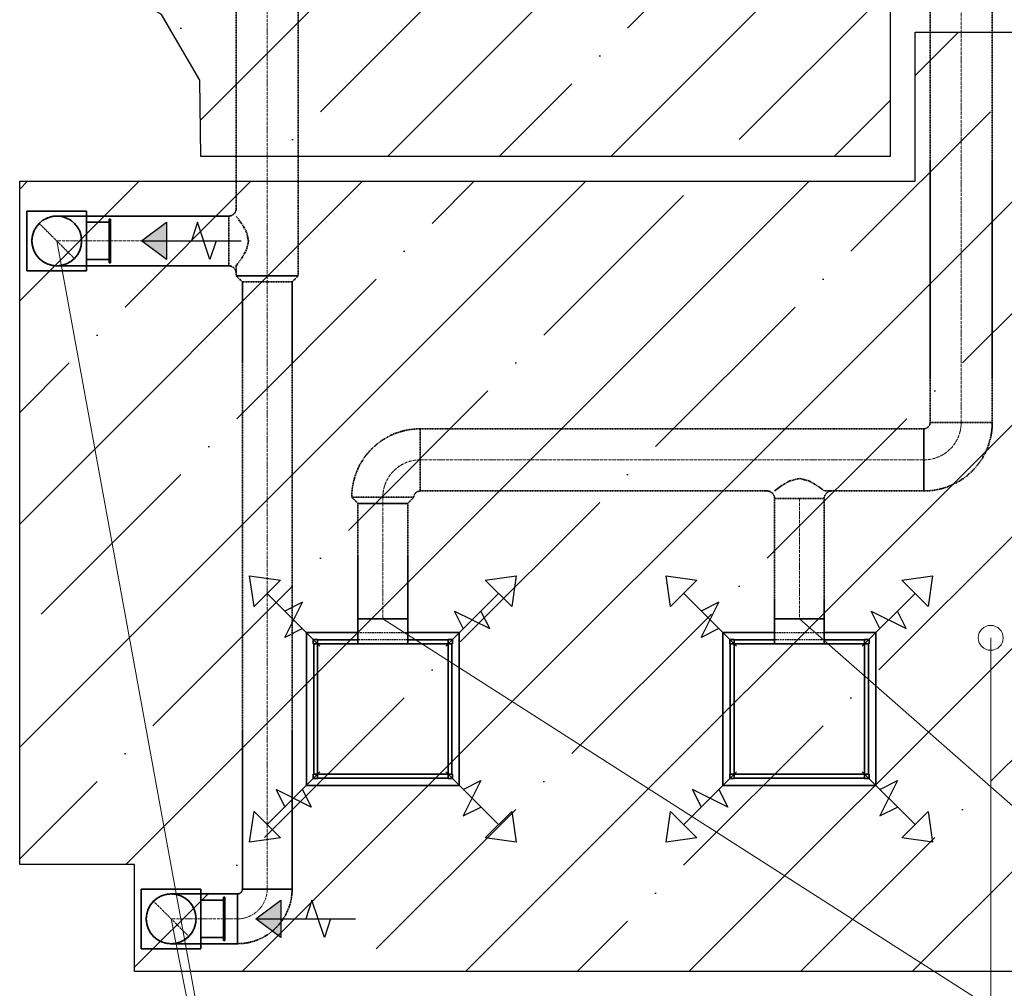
# Model space of a CAD drawing. Header units: millimetres. Extents: x -134161 to 355560, y -27497 to 30328.
# Tile 3 of 95: x -131897 to -127938, y 179 to 4075. Entities that reach past the tile are written whole.
import ezdxf

# ---------------------------------------------------------------- set-up
doc = ezdxf.new("R2010")
doc.units = ezdxf.units.MM
for name, pattern in [('CenterLine', [17.2, 13, -2, 0.2, -2]), ('HIDDEN', [9.525, 6.35, -3.175]), ('UnderCeiling', [6.7, 4.2, -1, 0.5, -1])]:
    doc.linetypes.add(name, pattern=pattern)
doc.layers.add('AVK-A_uzdevums', color=1, linetype='CONTINUOUS', lineweight=30)
for name, color, linetype in [('Vent--Plusmas bulta', 7, 'CONTINUOUS'), ('Vent-PN4-N', 7, 'CONTINUOUS'), ('Vent-PN4-N-Iekarta', 7, 'CONTINUOUS'), ('Vent-PN4-N-Plusmas bulta', 7, 'CONTINUOUS'), ('Vent-PN4-N-Teksts-', 7, 'CONTINUOUS'), ('Vent-PN4-P', 7, 'CONTINUOUS'), ('Vent-PN4-P-Iekarta', 7, 'CONTINUOUS'), ('Vent-PN4-P-Plusmas bulta', 7, 'CONTINUOUS'), ('Vent-PN4-P-Teksts-', 7, 'CONTINUOUS')]:
    doc.layers.add(name, color=color, linetype=linetype)
doc.styles.add('Arial', font='arial.ttf', dxfattribs={"height": 187.5})
pattern_1 = [(45, (-132147.1, 0), (-449.013, 449.013), []), (45, (-131698.1, 0), (-449.013, 449.013), [793.75, -158.75, 0, -158.75])]

# ---------------------------------------------------------------- blocks, each defined once
blk = doc.blocks.new('*U159')
at = {"layer": 'Vent-PN4-N-Teksts-', "color": 7, "linetype": 'Continuous', "lineweight": 15}
for p, q in [((859.3, 458.4, 500), (1430, -2450.1, 500)), ((1430, -2450.1, 500), (4685.4, -2450.1, 500))]:
    blk.add_line(p, q, dxfattribs=at)
at = {"layer": 'Vent-PN4-N-Teksts-', "color": 7, "linetype": 'Continuous', "lineweight": 25, "style": 'Arial'}
for s, p in [('AE-11-C+VBX-2-300-150', (1477.3, -2385, 500)), ('L300', (2746.9, -2722.1, 500))]:
    blk.add_text(s, height=200, dxfattribs=at).set_placement(p)
blk = doc.blocks.new('*U160')
at = {"layer": 'Vent-PN4-N-Teksts-', "color": 7, "linetype": 'Continuous', "lineweight": 15}
blk.add_line((399.5, 3185.1, 500), (1430, -2450.1, 500), dxfattribs=at)
blk = doc.blocks.new('*U163')
at = {"layer": 'Vent-PN4-P-Teksts-', "color": 7, "linetype": 'Continuous', "lineweight": 15}
blk.add_line((3385.1, 1664.9, 2700), (7871.8, -2273.4, 2700), dxfattribs=at)
blk = doc.blocks.new('*U165')
at = {"layer": 'Vent-PN4-P-Teksts-', "color": 7, "linetype": 'Continuous', "lineweight": 15}
blk.add_line((1710.4, 1664.9, 2700), (7871.8, -2273.4, 2700), dxfattribs=at)
blk = doc.blocks.new('*U227')
at = {"layer": 'Vent-PN4-N-Plusmas bulta', "linetype": 'Continuous', "lineweight": 25}
blk.add_hatch(color=7, dxfattribs=at).paths.add_polyline_path([(1300.3, 383.4), (1200.3, 458.4), (1300.3, 533.4)], flags=0)
at = {"layer": 'Vent-PN4-N-Plusmas bulta', "color": 7, "linetype": 'Continuous', "lineweight": 25}
for p, q in [((1200.3, 458.4, 220), (1300.3, 533.4, 220)), ((1425.3, 533.4, 220), (1400.3, 458.4, 220)), ((1475.3, 383.4, 220), (1425.3, 533.4, 220)), ((1200.3, 458.4, 220), (1600.3, 458.4, 220)), ((1300.3, 383.4, 220), (1200.3, 458.4, 220)), ((1500.3, 458.4, 220), (1475.3, 383.4, 220))]:
    blk.add_line(p, q, dxfattribs=at)
blk.add_3dface([(1300.3, 383.4, 220), (1200.3, 458.4, 220), (1300.3, 533.4, 220)], dxfattribs=at)
blk = doc.blocks.new('*U228')
at = {"layer": 'Vent-PN4-N-Plusmas bulta', "linetype": 'Continuous', "lineweight": 25}
blk.add_hatch(color=7, dxfattribs=at).paths.add_polyline_path([(840.5, 3110.1), (740.5, 3185.1), (840.5, 3260.1)], flags=0)
at = {"layer": 'Vent-PN4-N-Plusmas bulta', "color": 7, "linetype": 'Continuous', "lineweight": 25}
for p, q in [((740.5, 3185.1, 220), (840.5, 3260.1, 220)), ((965.5, 3260.1, 220), (940.5, 3185.1, 220)), ((1015.5, 3110.1, 220), (965.5, 3260.1, 220)), ((740.5, 3185.1, 220), (1140.5, 3185.1, 220)), ((840.5, 3110.1, 220), (740.5, 3185.1, 220)), ((1040.5, 3185.1, 220), (1015.5, 3110.1, 220))]:
    blk.add_line(p, q, dxfattribs=at)
blk.add_3dface([(840.5, 3110.1, 220), (740.5, 3185.1, 220), (840.5, 3260.1, 220)], dxfattribs=at)
blk = doc.blocks.new('*U229')
at = {"layer": 'Vent-PN4-P', "color": 5, "linetype": 'UnderCeiling', "lineweight": 35}
for p, q in [((3525.1, 2429.4, 2700), (3245.1, 2429.4, 2700)), ((3346.9, 2220.2, 2792.4), (3314.4, 2201.3, 2770.7)), ((3385.1, 2229.4, 2800), (3346.9, 2220.2, 2792.4)), ((3423.4, 2220.2, 2792.4), (3385.1, 2229.4, 2800)), ((3455.9, 2201.3, 2770.7), (3423.4, 2220.2, 2792.4)), ((3255.1, 2179.4, 2700), (3245.1, 2179.4, 2700)), ((3292.8, 2185.4, 2738.3), (3285.1, 2179.4, 2700)), ((3314.4, 2201.3, 2770.7), (3292.8, 2185.4, 2738.3)), ((3477.5, 2185.4, 2738.3), (3455.9, 2201.3, 2770.7)), ((3485.1, 2179.4, 2700), (3477.5, 2185.4, 2738.3)), ((3525.1, 2179.4, 2700), (3485.1, 2179.4, 2700))]:
    blk.add_line(p, q, dxfattribs=at)
at = {"layer": 'Vent-PN4-P', "color": 7, "linetype": 'CenterLine', "lineweight": 18}
blk.add_line((3525.1, 2304.4, 2700), (3245.1, 2304.4, 2700), dxfattribs=at)
at = {"layer": 'Vent-PN4-P', "color": 5, "linetype": 'UnderCeiling', "lineweight": 35, "extrusion": (0, 0, -1)}
blk.add_ellipse((3255.1, 2149.4, 2700), major_axis=(0, 30), ratio=1, start_param=0, end_param=1.570796, dxfattribs=at)
at = {"layer": 'Vent-PN4-P', "color": 5, "linetype": 'UnderCeiling', "lineweight": 35}
blk.add_ellipse((3515.1, 2149.4, 2700), major_axis=(0, 30), ratio=1, start_param=0, end_param=1.570796, dxfattribs=at)
at = {"layer": 'Vent-PN4-P', "color": 5, "linetype": 'UnderCeiling', "lineweight": 35, "extrusion": (0, -1, 0)}
blk.add_ellipse((3385.1, 2149.4, 2700), major_axis=(100, 0), ratio=1, start_param=0, end_param=3.141593, dxfattribs=at)
blk = doc.blocks.new('*U230')
at = {"layer": 'Vent-PN4-P', "color": 5, "linetype": 'UnderCeiling', "lineweight": 35}
for p, q in [((3525.1, 2429.4, 2700), (3885.6, 2429.4, 2700)), ((3525.1, 2179.4, 2700), (3885.6, 2179.4, 2700))]:
    blk.add_line(p, q, dxfattribs=at)
at = {"layer": 'Vent-PN4-P', "color": 7, "linetype": 'CenterLine', "lineweight": 18}
blk.add_line((3525.1, 2304.4, 2700), (3885.6, 2304.4, 2700), dxfattribs=at)
blk = doc.blocks.new('*U231')
at = {"layer": 'Vent--Plusmas bulta', "color": 7, "linetype": 'Continuous', "lineweight": 25}
for p, q in [((2867.2, 1714.3, 2397), (2849.5, 1838.1, 2397)), ((2849.5, 1838.1, 2397), (2973.3, 1820.4, 2397)), ((2867.2, 1714.3, 2397), (2849.5, 1838.1, 2397)), ((2849.5, 1838.1, 2397), (2973.3, 1820.4, 2397)), ((3797, 1820.4, 2397), (3920.8, 1838.1, 2397)), ((3797, 1820.4, 2397), (3920.8, 1838.1, 2397)), ((3920.8, 1838.1, 2397), (3903.1, 1714.3, 2397)), ((3920.8, 1838.1, 2397), (3903.1, 1714.3, 2397)), ((2973.3, 1820.4, 2397), (2867.2, 1714.3, 2397)), ((3903.1, 1714.3, 2397), (3797, 1820.4, 2397)), ((3132.4, 1555.2, 2397), (2920.2, 1767.3, 2397)), ((3637.9, 1555.2, 2397), (3850.1, 1767.3, 2397)), ((2990.9, 1590.6, 2397), (3061.6, 1732, 2397)), ((3061.6, 1732, 2397), (2990.9, 1696.6, 2397)), ((3708.6, 1625.9, 2397), (3673.3, 1696.6, 2397)), ((3673.3, 1696.6, 2397), (3814.7, 1625.9, 2397)), ((3814.7, 1625.9, 2397), (3779.4, 1696.6, 2397)), ((3061.6, 1625.9, 2397), (2990.9, 1590.6, 2397)), ((3132.4, 1049.6, 2397), (2920.2, 837.5, 2397)), ((3637.9, 1049.6, 2397), (3850.1, 837.5, 2397)), ((3708.6, 978.9, 2397), (3779.4, 1014.3, 2397)), ((3779.4, 1014.3, 2397), (3708.6, 872.9, 2397)), ((3097, 908.2, 2397), (2955.6, 978.9, 2397)), ((2955.6, 978.9, 2397), (2990.9, 908.2, 2397)), ((3061.6, 978.9, 2397), (3097, 908.2, 2397)), ((2849.5, 766.8, 2397), (2867.2, 890.5, 2397)), ((2849.5, 766.8, 2397), (2867.2, 890.5, 2397)), ((2867.2, 890.5, 2397), (2973.3, 784.5, 2397)), ((3708.6, 872.9, 2397), (3779.4, 908.2, 2397)), ((3797, 784.5, 2397), (3903.1, 890.5, 2397)), ((3903.1, 890.5, 2397), (3920.8, 766.8, 2397)), ((3903.1, 890.5, 2397), (3920.8, 766.8, 2397)), ((2973.3, 784.5, 2397), (2849.5, 766.8, 2397)), ((2973.3, 784.5, 2397), (2849.5, 766.8, 2397)), ((3920.8, 766.8, 2397), (3797, 784.5, 2397)), ((3920.8, 766.8, 2397), (3797, 784.5, 2397))]:
    blk.add_line(p, q, dxfattribs=at)
blk = doc.blocks.new('*U232')
at = {"layer": 'Vent-PN4-P', "color": 5, "linetype": 'UnderCeiling', "lineweight": 35}
for p, q in [((3285.1, 2149.4, 2700), (3285.1, 1664.9, 2700)), ((3485.1, 2149.4, 2700), (3485.1, 1664.9, 2700))]:
    blk.add_line(p, q, dxfattribs=at)
at = {"layer": 'Vent-PN4-P', "color": 7, "linetype": 'CenterLine', "lineweight": 18}
blk.add_line((3385.1, 2149.4, 2700), (3385.1, 1664.9, 2700), dxfattribs=at)
blk = doc.blocks.new('*U233')
at = {"layer": 'Vent-PN4-P-Iekarta', "color": 5, "linetype": 'Continuous', "lineweight": 35}
for p, q in [((3285.1, 1664.9, 2700), (3285.1, 1564.9, 2700)), ((3485.1, 1664.9, 2700), (3485.1, 1564.9, 2700)), ((3077.6, 994.9, 2398), (3077.6, 1609.9, 2398)), ((3077.6, 1609.9, 2398), (3285.1, 1609.9, 2398)), ((3485.1, 1609.9, 2398), (3692.6, 1609.9, 2398)), ((3692.6, 1609.9, 2398), (3692.6, 994.9, 2398)), ((3122.6, 1582.4, 2496), (3105.1, 1582.4, 2496)), ((3105.1, 1582.4, 2496), (3105.1, 1564.9, 2496)), ((3105.1, 1564.9, 2496), (3122.6, 1564.9, 2496)), ((3107.1, 1564.9, 2493), (3107.1, 1039.9, 2493)), ((3122.6, 1564.9, 2496), (3122.6, 1582.4, 2496)), ((3285.1, 1580.4, 2493), (3122.6, 1580.4, 2493)), ((3122.6, 1039.9, 2818), (3122.6, 1564.9, 2818)), ((3122.6, 1564.9, 2818), (3647.6, 1564.9, 2818)), ((3647.6, 1580.4, 2493), (3485.1, 1580.4, 2493)), ((3665.1, 1582.4, 2496), (3647.6, 1582.4, 2496)), ((3647.6, 1582.4, 2496), (3647.6, 1564.9, 2496)), ((3647.6, 1564.9, 2818), (3647.6, 1039.9, 2818)), ((3647.6, 1564.9, 2496), (3665.1, 1564.9, 2496)), ((3663.1, 1564.9, 2493), (3663.1, 1039.9, 2493)), ((3665.1, 1564.9, 2496), (3665.1, 1582.4, 2496)), ((3105.1, 1022.4, 2496), (3105.1, 1039.9, 2496)), ((3105.1, 1039.9, 2496), (3122.6, 1039.9, 2496)), ((3647.6, 1039.9, 2818), (3122.6, 1039.9, 2818)), ((3122.6, 1039.9, 2496), (3122.6, 1022.4, 2496)), ((3647.6, 1022.4, 2496), (3647.6, 1039.9, 2496)), ((3647.6, 1039.9, 2496), (3665.1, 1039.9, 2496)), ((3665.1, 1039.9, 2496), (3665.1, 1022.4, 2496)), ((3692.6, 994.9, 2398), (3077.6, 994.9, 2398)), ((3122.6, 1022.4, 2496), (3105.1, 1022.4, 2496)), ((3647.6, 1024.4, 2493), (3122.6, 1024.4, 2493)), ((3665.1, 1022.4, 2496), (3647.6, 1022.4, 2496))]:
    blk.add_line(p, q, dxfattribs=at)
at = {"layer": 'Vent-PN4-P-Iekarta', "color": 7, "linetype": 'HIDDEN', "lineweight": -3}
for p, q in [((3285.1, 1609.9, 2398), (3485.1, 1609.9, 2398)), ((3105.1, 1582.4, 2496), (3105.1, 1582.4, 2398)), ((3105.1, 1564.9, 2496), (3105.1, 1564.9, 2398)), ((3122.6, 1582.4, 2398), (3122.6, 1582.4, 2496)), ((3122.6, 1580.4, 2493), (3122.6, 1580.4, 2398)), ((3485.1, 1580.4, 2493), (3285.1, 1580.4, 2493)), ((3647.6, 1582.4, 2496), (3647.6, 1582.4, 2398)), ((3647.6, 1580.4, 2398), (3647.6, 1580.4, 2493)), ((3665.1, 1582.4, 2398), (3665.1, 1582.4, 2496)), ((3665.1, 1564.9, 2496), (3665.1, 1564.9, 2398)), ((3105.1, 1039.9, 2496), (3105.1, 1039.9, 2398)), ((3665.1, 1039.9, 2496), (3665.1, 1039.9, 2398)), ((3105.1, 1022.4, 2496), (3105.1, 1022.4, 2398)), ((3122.6, 1024.4, 2493), (3122.6, 1024.4, 2398)), ((3122.6, 1022.4, 2398), (3122.6, 1022.4, 2496)), ((3647.6, 1024.4, 2398), (3647.6, 1024.4, 2493)), ((3647.6, 1022.4, 2496), (3647.6, 1022.4, 2398)), ((3665.1, 1022.4, 2398), (3665.1, 1022.4, 2496))]:
    blk.add_line(p, q, dxfattribs=at)
at = {"layer": 'Vent-PN4-P-Iekarta', "color": 5, "linetype": 'Continuous', "lineweight": 35, "extrusion": (0, -1, 0)}
blk.add_ellipse((3385.1, 1664.9, 2700), major_axis=(100, 0), ratio=1, start_param=0, end_param=3.141593, dxfattribs=at)
at = {"layer": 'Vent-PN4-P-Iekarta', "color": 7, "linetype": 'HIDDEN', "lineweight": -3, "extrusion": (0, -1, 0)}
blk.add_ellipse((3385.1, 1564.9, 2700), major_axis=(100, 0), ratio=1, start_param=0, end_param=3.141593, dxfattribs=at)
blk = doc.blocks.new('*U235')
at = {"layer": 'Vent-PN4-N', "color": 1, "linetype": 'UnderCeiling', "lineweight": 35}
for p, q in [((1120.6, 3045.1, 2700), (1145.6, 3020.1, 2700)), ((1370.6, 3045.1, 2700), (1345.6, 3020.1, 2700))]:
    blk.add_line(p, q, dxfattribs=at)
at = {"layer": 'Vent-PN4-N', "color": 7, "linetype": 'CenterLine', "lineweight": 18}
blk.add_line((1245.6, 3045.1, 2700), (1245.6, 3020.1, 2700), dxfattribs=at)
at = {"layer": 'Vent-PN4-N', "color": 1, "linetype": 'UnderCeiling', "lineweight": 35, "extrusion": (0, -1, 0)}
for centre, major_axis in [((1245.6, 3045.1, 2700), (125, 0)), ((1245.6, 3020.1, 2700), (100, 0))]:
    blk.add_ellipse(centre, major_axis=major_axis, ratio=1, start_param=0, end_param=3.141593, dxfattribs=at)
blk = doc.blocks.new('*U242')
at = {"layer": 'Vent-PN4-N', "color": 1, "linetype": 'UnderCeiling', "lineweight": 35}
for p, q in [((1120.6, 3325.1, 2700), (1120.6, 4739.3, 2700)), ((1370.6, 3325.1, 2700), (1370.6, 4739.3, 2700))]:
    blk.add_line(p, q, dxfattribs=at)
at = {"layer": 'Vent-PN4-N', "color": 7, "linetype": 'CenterLine', "lineweight": 18}
blk.add_line((1245.6, 3325.1, 2700), (1245.6, 4739.3, 2700), dxfattribs=at)
blk = doc.blocks.new('*U249')
at = {"layer": 'Vent-PN4-N-Iekarta', "color": 1, "linetype": 'Continuous', "lineweight": 35}
for p, q in [((279.5, 3305.1, 370), (519.5, 3305.1, 370)), ((279.5, 3305.1, 370), (279.5, 3065.1, 370)), ((519.5, 3065.1, 370), (519.5, 3305.1, 370)), ((519.5, 3260.1, 370), (609.5, 3260.1, 370)), ((519.5, 3260.1, 370), (519.5, 3110.1, 370)), ((615.5, 3272.6, 382.5), (609.5, 3272.6, 382.5)), ((609.5, 3097.6, 382.5), (609.5, 3272.6, 382.5)), ((615.5, 3272.6, 382.5), (615.5, 3097.6, 382.5)), ((519.5, 3110.1, 370), (609.5, 3110.1, 370)), ((615.5, 3097.6, 382.5), (609.5, 3097.6, 382.5)), ((279.5, 3065.1, 370), (519.5, 3065.1, 370))]:
    blk.add_line(p, q, dxfattribs=at)
blk.add_circle((399.5, 3185.1, 500), 100, dxfattribs=at)
blk = doc.blocks.new('*U250')
at = {"layer": 'Vent-PN4-N', "color": 7, "linetype": 'Continuous', "lineweight": -3}
for p, q in [((399.5, 3185.1, 2330), (399.5, 3185.1, 2329)), ((399.5, 3185.1, 2080), (399.5, 3185.1, 2079)), ((399.5, 3185.1, 1830), (399.5, 3185.1, 1829)), ((399.5, 3185.1, 1580), (399.5, 3185.1, 1579)), ((399.5, 3185.1, 1330), (399.5, 3185.1, 1329)), ((399.5, 3185.1, 1080), (399.5, 3185.1, 1079)), ((399.5, 3185.1, 830), (399.5, 3185.1, 829)), ((399.5, 3185.1, 580), (399.5, 3185.1, 579))]:
    blk.add_line(p, q, dxfattribs=at)
blk = doc.blocks.new('*U251')
at = {"layer": 'Vent-PN4-N', "color": 7, "linetype": 'UnderCeiling', "lineweight": 18}
blk.add_line((470.2, 3114.4, 2580), (328.8, 3255.8, 2580), dxfattribs=at)
at = {"layer": 'Vent-PN4-N', "color": 1, "linetype": 'UnderCeiling', "lineweight": 35, "extrusion": (0, 0, -1)}
blk.add_ellipse((399.5, 3185.1, 2580), major_axis=(0, -100), ratio=1, start_param=0, end_param=3.141593, dxfattribs=at)
at = {"layer": 'Vent-PN4-N', "color": 7, "linetype": 'HIDDEN', "lineweight": -3, "extrusion": (0, 0, -1)}
blk.add_ellipse((399.5, 3185.1, 2580), major_axis=(0, 100), ratio=1, start_param=0, end_param=3.141593, dxfattribs=at)
at = {"layer": 'Vent-PN4-N', "color": 1, "linetype": 'UnderCeiling', "lineweight": 35, "extrusion": (0, -1, 0)}
for centre in [(519.5, 3285.1, 2580), (519.5, 3085.1, 2580)]:
    blk.add_ellipse(centre, major_axis=(0, 0, 120), ratio=1, start_param=0, end_param=1.570796, dxfattribs=at)
at = {"layer": 'Vent-PN4-N', "color": 1, "linetype": 'UnderCeiling', "lineweight": 35, "extrusion": (1, 0, 0)}
blk.add_ellipse((519.5, 3185.1, 2700), major_axis=(0, 100), ratio=1, start_param=0, end_param=3.141593, dxfattribs=at)
at = {"layer": 'Vent-PN4-N', "color": 7, "linetype": 'CenterLine', "lineweight": 18, "extrusion": (0, -1, 0)}
blk.add_ellipse((519.5, 3185.1, 2580), major_axis=(0, 0, 120), ratio=1, start_param=0, end_param=1.570796, dxfattribs=at)
blk = doc.blocks.new('*U252')
at = {"layer": 'Vent-PN4-N', "color": 1, "linetype": 'UnderCeiling', "lineweight": 35}
for p, q in [((1090.6, 3285.1, 2700), (519.5, 3285.1, 2700)), ((1090.6, 3085.1, 2700), (519.5, 3085.1, 2700))]:
    blk.add_line(p, q, dxfattribs=at)
at = {"layer": 'Vent-PN4-N', "color": 7, "linetype": 'CenterLine', "lineweight": 18}
blk.add_line((1090.6, 3185.1, 2700), (519.5, 3185.1, 2700), dxfattribs=at)
blk = doc.blocks.new('*U253')
at = {"layer": 'Vent-PN4-N-Iekarta', "color": 1, "linetype": 'Continuous', "lineweight": 35}
for p, q in [((739.3, 578.4, 370), (979.3, 578.4, 370)), ((739.3, 578.4, 370), (739.3, 338.4, 370)), ((979.3, 338.4, 370), (979.3, 578.4, 370)), ((979.3, 533.4, 370), (1069.3, 533.4, 370)), ((979.3, 533.4, 370), (979.3, 383.4, 370)), ((1075.3, 545.9, 382.5), (1069.3, 545.9, 382.5)), ((1069.3, 370.9, 382.5), (1069.3, 545.9, 382.5)), ((1075.3, 545.9, 382.5), (1075.3, 370.9, 382.5)), ((979.3, 383.4, 370), (1069.3, 383.4, 370)), ((1075.3, 370.9, 382.5), (1069.3, 370.9, 382.5)), ((739.3, 338.4, 370), (979.3, 338.4, 370))]:
    blk.add_line(p, q, dxfattribs=at)
blk.add_circle((859.3, 458.4, 500), 100, dxfattribs=at)
blk = doc.blocks.new('*U254')
at = {"layer": 'Vent-PN4-N', "color": 7, "linetype": 'Continuous', "lineweight": -3}
for p, q in [((859.3, 458.4, 2330), (859.3, 458.4, 2329)), ((859.3, 458.4, 2080), (859.3, 458.4, 2079)), ((859.3, 458.4, 1830), (859.3, 458.4, 1829)), ((859.3, 458.4, 1580), (859.3, 458.4, 1579)), ((859.3, 458.4, 1330), (859.3, 458.4, 1329)), ((859.3, 458.4, 1080), (859.3, 458.4, 1079)), ((859.3, 458.4, 830), (859.3, 458.4, 829)), ((859.3, 458.4, 580), (859.3, 458.4, 579))]:
    blk.add_line(p, q, dxfattribs=at)
blk = doc.blocks.new('*U255')
at = {"layer": 'Vent-PN4-N', "color": 7, "linetype": 'UnderCeiling', "lineweight": 18}
blk.add_line((930, 387.7, 2580), (788.6, 529.1, 2580), dxfattribs=at)
at = {"layer": 'Vent-PN4-N', "color": 1, "linetype": 'UnderCeiling', "lineweight": 35, "extrusion": (0, 0, -1)}
blk.add_ellipse((859.3, 458.4, 2580), major_axis=(0, -100), ratio=1, start_param=0, end_param=3.141593, dxfattribs=at)
at = {"layer": 'Vent-PN4-N', "color": 7, "linetype": 'HIDDEN', "lineweight": -3, "extrusion": (0, 0, -1)}
blk.add_ellipse((859.3, 458.4, 2580), major_axis=(0, 100), ratio=1, start_param=0, end_param=3.141593, dxfattribs=at)
at = {"layer": 'Vent-PN4-N', "color": 1, "linetype": 'UnderCeiling', "lineweight": 35, "extrusion": (0, -1, 0)}
for centre in [(979.3, 558.4, 2580), (979.3, 358.4, 2580)]:
    blk.add_ellipse(centre, major_axis=(0, 0, 120), ratio=1, start_param=0, end_param=1.570796, dxfattribs=at)
at = {"layer": 'Vent-PN4-N', "color": 1, "linetype": 'UnderCeiling', "lineweight": 35, "extrusion": (1, 0, 0)}
blk.add_ellipse((979.3, 458.4, 2700), major_axis=(0, 100), ratio=1, start_param=0, end_param=3.141593, dxfattribs=at)
at = {"layer": 'Vent-PN4-N', "color": 7, "linetype": 'CenterLine', "lineweight": 18, "extrusion": (0, -1, 0)}
blk.add_ellipse((979.3, 458.4, 2580), major_axis=(0, 0, 120), ratio=1, start_param=0, end_param=1.570796, dxfattribs=at)
blk = doc.blocks.new('*U256')
at = {"layer": 'Vent-PN4-N', "color": 1, "linetype": 'UnderCeiling', "lineweight": 35}
for p, q in [((1125.6, 558.4, 2700), (979.3, 558.4, 2700)), ((1125.6, 358.4, 2700), (979.3, 358.4, 2700))]:
    blk.add_line(p, q, dxfattribs=at)
at = {"layer": 'Vent-PN4-N', "color": 7, "linetype": 'CenterLine', "lineweight": 18}
blk.add_line((1125.6, 458.4, 2700), (979.3, 458.4, 2700), dxfattribs=at)
blk = doc.blocks.new('*U257')
at = {"layer": 'Vent-PN4-N', "color": 1, "linetype": 'UnderCeiling', "lineweight": 35}
for major_axis in [(0, -20), (0, -220)]:
    blk.add_ellipse((1125.6, 578.4, 2700), major_axis=major_axis, ratio=1, start_param=0, end_param=1.570796, dxfattribs=at)
at = {"layer": 'Vent-PN4-N', "color": 7, "linetype": 'CenterLine', "lineweight": 18}
blk.add_ellipse((1125.6, 578.4, 2700), major_axis=(0, -120), ratio=1, start_param=0, end_param=1.570796, dxfattribs=at)
at = {"layer": 'Vent-PN4-N', "color": 1, "linetype": 'UnderCeiling', "lineweight": 35, "extrusion": (-1, 0, 0)}
blk.add_ellipse((1125.6, 458.4, 2700), major_axis=(0, -100), ratio=1, start_param=0, end_param=3.141593, dxfattribs=at)
at = {"layer": 'Vent-PN4-N', "color": 1, "linetype": 'UnderCeiling', "lineweight": 35, "extrusion": (0, 1, 0)}
blk.add_ellipse((1245.6, 578.4, 2700), major_axis=(-100, 0), ratio=1, start_param=0, end_param=3.141593, dxfattribs=at)
blk = doc.blocks.new('*U258')
at = {"layer": 'Vent-PN4-N', "color": 1, "linetype": 'UnderCeiling', "lineweight": 35}
for p, q in [((1145.6, 3020.1, 2700), (1145.6, 578.4, 2700)), ((1345.6, 3020.1, 2700), (1345.6, 578.4, 2700))]:
    blk.add_line(p, q, dxfattribs=at)
at = {"layer": 'Vent-PN4-N', "color": 7, "linetype": 'CenterLine', "lineweight": 18}
blk.add_line((1245.6, 3020.1, 2700), (1245.6, 578.4, 2700), dxfattribs=at)
blk = doc.blocks.new('*U259')
at = {"layer": 'Vent-PN4-N', "color": 1, "linetype": 'UnderCeiling', "lineweight": 35}
for p, q in [((1120.6, 3325.1, 2700), (1120.6, 3315.1, 2700)), ((1370.6, 3325.1, 2700), (1370.6, 3045.1, 2700)), ((1126.6, 3277.5, 2738.3), (1120.6, 3285.1, 2700)), ((1142.5, 3255.8, 2770.7), (1126.6, 3277.5, 2738.3)), ((1161.4, 3223.4, 2792.4), (1142.5, 3255.8, 2770.7)), ((1170.6, 3185.1, 2800), (1161.4, 3223.4, 2792.4)), ((1161.4, 3146.9, 2792.4), (1170.6, 3185.1, 2800)), ((1142.5, 3114.4, 2770.7), (1161.4, 3146.9, 2792.4)), ((1120.6, 3085.1, 2700), (1126.6, 3092.7, 2738.3)), ((1126.6, 3092.7, 2738.3), (1142.5, 3114.4, 2770.7)), ((1120.6, 3085.1, 2700), (1120.6, 3045.1, 2700))]:
    blk.add_line(p, q, dxfattribs=at)
at = {"layer": 'Vent-PN4-N', "color": 7, "linetype": 'CenterLine', "lineweight": 18}
blk.add_line((1245.6, 3325.1, 2700), (1245.6, 3045.1, 2700), dxfattribs=at)
at = {"layer": 'Vent-PN4-N', "color": 1, "linetype": 'UnderCeiling', "lineweight": 35, "extrusion": (0, 0, -1)}
blk.add_ellipse((1090.6, 3315.1, 2700), major_axis=(30, 0), ratio=1, start_param=0, end_param=1.570796, dxfattribs=at)
at = {"layer": 'Vent-PN4-N', "color": 1, "linetype": 'UnderCeiling', "lineweight": 35, "extrusion": (-1, 0, 0)}
blk.add_ellipse((1090.6, 3185.1, 2700), major_axis=(0, -100), ratio=1, start_param=0, end_param=3.141593, dxfattribs=at)
at = {"layer": 'Vent-PN4-N', "color": 1, "linetype": 'UnderCeiling', "lineweight": 35}
blk.add_ellipse((1090.6, 3055.1, 2700), major_axis=(30, 0), ratio=1, start_param=0, end_param=1.570796, dxfattribs=at)
blk = doc.blocks.new('*U302')
at = {"layer": 'Vent-PN4-P', "color": 5, "linetype": 'UnderCeiling', "lineweight": 35}
for p, q in [((1585.4, 2154.4, 2700), (1610.4, 2129.4, 2700)), ((1835.4, 2154.4, 2700), (1810.4, 2129.4, 2700))]:
    blk.add_line(p, q, dxfattribs=at)
at = {"layer": 'Vent-PN4-P', "color": 7, "linetype": 'CenterLine', "lineweight": 18}
blk.add_line((1710.4, 2154.4, 2700), (1710.4, 2129.4, 2700), dxfattribs=at)
at = {"layer": 'Vent-PN4-P', "color": 5, "linetype": 'UnderCeiling', "lineweight": 35, "extrusion": (0, -1, 0)}
for centre, major_axis in [((1710.4, 2154.4, 2700), (125, 0)), ((1710.4, 2129.4, 2700), (100, 0))]:
    blk.add_ellipse(centre, major_axis=major_axis, ratio=1, start_param=0, end_param=3.141593, dxfattribs=at)
blk = doc.blocks.new('*U303')
at = {"layer": 'Vent-PN4-P-Plusmas bulta', "color": 7, "linetype": 'Continuous', "lineweight": 25}
for p, q in [((1192.5, 1714.3, 2397), (1174.8, 1838.1, 2397)), ((1174.8, 1838.1, 2397), (1298.5, 1820.4, 2397)), ((1192.5, 1714.3, 2397), (1174.8, 1838.1, 2397)), ((1174.8, 1838.1, 2397), (1298.5, 1820.4, 2397)), ((2122.3, 1820.4, 2397), (2246.1, 1838.1, 2397)), ((2122.3, 1820.4, 2397), (2246.1, 1838.1, 2397)), ((2246.1, 1838.1, 2397), (2228.4, 1714.3, 2397)), ((2246.1, 1838.1, 2397), (2228.4, 1714.3, 2397)), ((1298.5, 1820.4, 2397), (1192.5, 1714.3, 2397)), ((2228.4, 1714.3, 2397), (2122.3, 1820.4, 2397)), ((1457.6, 1555.2, 2397), (1245.5, 1767.3, 2397)), ((1963.2, 1555.2, 2397), (2175.3, 1767.3, 2397)), ((1316.2, 1590.6, 2397), (1386.9, 1732, 2397)), ((1386.9, 1732, 2397), (1316.2, 1696.6, 2397)), ((2033.9, 1625.9, 2397), (1998.6, 1696.6, 2397)), ((1998.6, 1696.6, 2397), (2140, 1625.9, 2397)), ((2140, 1625.9, 2397), (2104.6, 1696.6, 2397)), ((1386.9, 1625.9, 2397), (1316.2, 1590.6, 2397)), ((1457.6, 1049.6, 2397), (1245.5, 837.5, 2397)), ((1963.2, 1049.6, 2397), (2175.3, 837.5, 2397)), ((2033.9, 978.9, 2397), (2104.6, 1014.3, 2397)), ((2104.6, 1014.3, 2397), (2033.9, 872.9, 2397)), ((1422.3, 908.2, 2397), (1280.9, 978.9, 2397)), ((1280.9, 978.9, 2397), (1316.2, 908.2, 2397)), ((1386.9, 978.9, 2397), (1422.3, 908.2, 2397)), ((1174.8, 766.8, 2397), (1192.5, 890.5, 2397)), ((1174.8, 766.8, 2397), (1192.5, 890.5, 2397)), ((1192.5, 890.5, 2397), (1298.5, 784.5, 2397)), ((2033.9, 872.9, 2397), (2104.6, 908.2, 2397)), ((2122.3, 784.5, 2397), (2228.4, 890.5, 2397)), ((2228.4, 890.5, 2397), (2246.1, 766.8, 2397)), ((2228.4, 890.5, 2397), (2246.1, 766.8, 2397)), ((1298.5, 784.5, 2397), (1174.8, 766.8, 2397)), ((1298.5, 784.5, 2397), (1174.8, 766.8, 2397)), ((2246.1, 766.8, 2397), (2122.3, 784.5, 2397)), ((2246.1, 766.8, 2397), (2122.3, 784.5, 2397))]:
    blk.add_line(p, q, dxfattribs=at)
blk = doc.blocks.new('*U313')
at = {"layer": 'Vent-PN4-P', "color": 5, "linetype": 'UnderCeiling', "lineweight": 35}
for p, q in [((3910.6, 2454.4, 2700), (3910.6, 5697.1, 2700)), ((4160.6, 2454.4, 2700), (4160.6, 5697.1, 2700))]:
    blk.add_line(p, q, dxfattribs=at)
at = {"layer": 'Vent-PN4-P', "color": 7, "linetype": 'CenterLine', "lineweight": 18}
blk.add_line((4035.6, 2454.4, 2700), (4035.6, 5697.1, 2700), dxfattribs=at)
blk = doc.blocks.new('*U314')
at = {"layer": 'Vent-PN4-P', "color": 5, "linetype": 'UnderCeiling', "lineweight": 35}
for major_axis in [(0, -25), (0, -275)]:
    blk.add_ellipse((3885.6, 2454.4, 2700), major_axis=major_axis, ratio=1, start_param=0, end_param=1.570796, dxfattribs=at)
at = {"layer": 'Vent-PN4-P', "color": 7, "linetype": 'CenterLine', "lineweight": 18}
blk.add_ellipse((3885.6, 2454.4, 2700), major_axis=(0, -150), ratio=1, start_param=0, end_param=1.570796, dxfattribs=at)
at = {"layer": 'Vent-PN4-P', "color": 5, "linetype": 'UnderCeiling', "lineweight": 35, "extrusion": (-1, 0, 0)}
blk.add_ellipse((3885.6, 2304.4, 2700), major_axis=(0, -125), ratio=1, start_param=0, end_param=3.141593, dxfattribs=at)
at = {"layer": 'Vent-PN4-P', "color": 5, "linetype": 'UnderCeiling', "lineweight": 35, "extrusion": (0, 1, 0)}
blk.add_ellipse((4035.6, 2454.4, 2700), major_axis=(-125, 0), ratio=1, start_param=0, end_param=3.141593, dxfattribs=at)
blk = doc.blocks.new('*U315')
at = {"layer": 'Vent-PN4-P', "color": 5, "linetype": 'UnderCeiling', "lineweight": 35}
for p, q in [((1860.4, 2429.4, 2700), (3245.1, 2429.4, 2700)), ((1860.4, 2179.4, 2700), (3245.1, 2179.4, 2700))]:
    blk.add_line(p, q, dxfattribs=at)
at = {"layer": 'Vent-PN4-P', "color": 7, "linetype": 'CenterLine', "lineweight": 18}
blk.add_line((1860.4, 2304.4, 2700), (3245.1, 2304.4, 2700), dxfattribs=at)
blk = doc.blocks.new('*U316')
at = {"layer": 'Vent-PN4-P', "color": 5, "linetype": 'UnderCeiling', "lineweight": 35}
for major_axis in [(0, 275), (0, 25)]:
    blk.add_ellipse((1860.4, 2154.4, 2700), major_axis=major_axis, ratio=1, start_param=0, end_param=1.570796, dxfattribs=at)
at = {"layer": 'Vent-PN4-P', "color": 5, "linetype": 'UnderCeiling', "lineweight": 35, "extrusion": (1, 0, 0)}
blk.add_ellipse((1860.4, 2304.4, 2700), major_axis=(0, 125), ratio=1, start_param=0, end_param=3.141593, dxfattribs=at)
at = {"layer": 'Vent-PN4-P', "color": 7, "linetype": 'CenterLine', "lineweight": 18}
blk.add_ellipse((1860.4, 2154.4, 2700), major_axis=(0, 150), ratio=1, start_param=0, end_param=1.570796, dxfattribs=at)
blk = doc.blocks.new('*U317')
at = {"layer": 'Vent-PN4-P', "color": 5, "linetype": 'UnderCeiling', "lineweight": 35}
for p, q in [((1610.4, 2129.4, 2700), (1610.4, 1664.9, 2700)), ((1810.4, 2129.4, 2700), (1810.4, 1664.9, 2700))]:
    blk.add_line(p, q, dxfattribs=at)
at = {"layer": 'Vent-PN4-P', "color": 7, "linetype": 'CenterLine', "lineweight": 18}
blk.add_line((1710.4, 2129.4, 2700), (1710.4, 1664.9, 2700), dxfattribs=at)
blk = doc.blocks.new('*U318')
at = {"layer": 'Vent-PN4-P-Iekarta', "color": 5, "linetype": 'Continuous', "lineweight": 35}
for p, q in [((1610.4, 1664.9, 2700), (1610.4, 1564.9, 2700)), ((1810.4, 1664.9, 2700), (1810.4, 1564.9, 2700)), ((1402.9, 994.9, 2398), (1402.9, 1609.9, 2398)), ((1402.9, 1609.9, 2398), (1610.4, 1609.9, 2398)), ((1810.4, 1609.9, 2398), (2017.9, 1609.9, 2398)), ((2017.9, 1609.9, 2398), (2017.9, 994.9, 2398)), ((1447.9, 1582.4, 2496), (1430.4, 1582.4, 2496)), ((1430.4, 1582.4, 2496), (1430.4, 1564.9, 2496)), ((1430.4, 1564.9, 2496), (1447.9, 1564.9, 2496)), ((1432.4, 1564.9, 2493), (1432.4, 1039.9, 2493)), ((1447.9, 1564.9, 2496), (1447.9, 1582.4, 2496)), ((1610.4, 1580.4, 2493), (1447.9, 1580.4, 2493)), ((1447.9, 1039.9, 2818), (1447.9, 1564.9, 2818)), ((1447.9, 1564.9, 2818), (1972.9, 1564.9, 2818)), ((1972.9, 1580.4, 2493), (1810.4, 1580.4, 2493)), ((1990.4, 1582.4, 2496), (1972.9, 1582.4, 2496)), ((1972.9, 1582.4, 2496), (1972.9, 1564.9, 2496)), ((1972.9, 1564.9, 2818), (1972.9, 1039.9, 2818)), ((1972.9, 1564.9, 2496), (1990.4, 1564.9, 2496)), ((1988.4, 1564.9, 2493), (1988.4, 1039.9, 2493)), ((1990.4, 1564.9, 2496), (1990.4, 1582.4, 2496)), ((1430.4, 1022.4, 2496), (1430.4, 1039.9, 2496)), ((1430.4, 1039.9, 2496), (1447.9, 1039.9, 2496)), ((1972.9, 1039.9, 2818), (1447.9, 1039.9, 2818)), ((1447.9, 1039.9, 2496), (1447.9, 1022.4, 2496)), ((1972.9, 1022.4, 2496), (1972.9, 1039.9, 2496)), ((1972.9, 1039.9, 2496), (1990.4, 1039.9, 2496)), ((1990.4, 1039.9, 2496), (1990.4, 1022.4, 2496)), ((2017.9, 994.9, 2398), (1402.9, 994.9, 2398)), ((1447.9, 1022.4, 2496), (1430.4, 1022.4, 2496)), ((1972.9, 1024.4, 2493), (1447.9, 1024.4, 2493)), ((1990.4, 1022.4, 2496), (1972.9, 1022.4, 2496))]:
    blk.add_line(p, q, dxfattribs=at)
at = {"layer": 'Vent-PN4-P-Iekarta', "color": 7, "linetype": 'HIDDEN', "lineweight": -3}
for p, q in [((1610.4, 1609.9, 2398), (1810.4, 1609.9, 2398)), ((1430.4, 1582.4, 2496), (1430.4, 1582.4, 2398)), ((1430.4, 1564.9, 2496), (1430.4, 1564.9, 2398)), ((1447.9, 1582.4, 2398), (1447.9, 1582.4, 2496)), ((1447.9, 1580.4, 2493), (1447.9, 1580.4, 2398)), ((1810.4, 1580.4, 2493), (1610.4, 1580.4, 2493)), ((1972.9, 1582.4, 2496), (1972.9, 1582.4, 2398)), ((1972.9, 1580.4, 2398), (1972.9, 1580.4, 2493)), ((1990.4, 1582.4, 2398), (1990.4, 1582.4, 2496)), ((1990.4, 1564.9, 2496), (1990.4, 1564.9, 2398)), ((1430.4, 1039.9, 2496), (1430.4, 1039.9, 2398)), ((1990.4, 1039.9, 2496), (1990.4, 1039.9, 2398)), ((1430.4, 1022.4, 2496), (1430.4, 1022.4, 2398)), ((1447.9, 1024.4, 2493), (1447.9, 1024.4, 2398)), ((1447.9, 1022.4, 2398), (1447.9, 1022.4, 2496)), ((1972.9, 1024.4, 2398), (1972.9, 1024.4, 2493)), ((1972.9, 1022.4, 2496), (1972.9, 1022.4, 2398)), ((1990.4, 1022.4, 2398), (1990.4, 1022.4, 2496))]:
    blk.add_line(p, q, dxfattribs=at)
at = {"layer": 'Vent-PN4-P-Iekarta', "color": 5, "linetype": 'Continuous', "lineweight": 35, "extrusion": (0, -1, 0)}
blk.add_ellipse((1710.4, 1664.9, 2700), major_axis=(100, 0), ratio=1, start_param=0, end_param=3.141593, dxfattribs=at)
at = {"layer": 'Vent-PN4-P-Iekarta', "color": 7, "linetype": 'HIDDEN', "lineweight": -3, "extrusion": (0, -1, 0)}
blk.add_ellipse((1710.4, 1564.9, 2700), major_axis=(100, 0), ratio=1, start_param=0, end_param=3.141593, dxfattribs=at)
blk = doc.blocks.new('*U1119')
at = {"layer": 'AVK-A_uzdevums', "color": 7, "linetype": 'Continuous', "lineweight": 18}
blk.add_line((4154.5, 1588.7), (4154.5, -251.1), dxfattribs=at)
at = {"layer": 'AVK-A_uzdevums', "color": 7, "linetype": 'Continuous', "lineweight": 18, "extrusion": (0, 0, -1)}
blk.add_circle((-4154.5, 1588.7), 50, dxfattribs=at)

msp = doc.modelspace()

# ---------------------------------------------------------------- hatches: boundary and pattern name
at = {"layer": 'AVK-A_uzdevums'}
h = msp.add_hatch(dxfattribs=at)
h.set_pattern_fill('ANSI35', color=256, scale=100)
h.set_pattern_definition(pattern_1)
h.paths.add_polyline_path([(-131896.7, 5025.1), (-128396.7, 5025.1), (-128396.7, 3525.1), (-131168.5, 3525.1), (-131172.1, 3831.6), (-131326.1, 4095.7), (-131588.6, 4249.3), (-131896.7, 4253.3)])
h = msp.add_hatch(dxfattribs=at)
h.set_pattern_fill('ANSI35', color=256, scale=100)
h.set_pattern_definition(pattern_1)
h.paths.add_polyline_path([(-131896.7, 3425.1), (-128296.7, 3425.1), (-128296.7, 4025.1), (-125296.2, 4025.1), (-125296.2, 700.8), (-125497.3, 700.8), (-125497.3, 247), (-131434.5, 247), (-131434.5, 677.3), (-131896.7, 677.3)])

# ---------------------------------------------------------------- linework, layer by layer
for points in [[(-131896.7, 5025.1), (-128396.7, 5025.1), (-128396.7, 3525.1), (-131168.5, 3525.1), (-131172.1, 3831.6), (-131326.1, 4095.7), (-131588.6, 4249.3), (-131896.7, 4253.3)], [(-131896.7, 3425.1), (-128296.7, 3425.1), (-128296.7, 4025.1), (-125296.2, 4025.1), (-125296.2, 700.8), (-125497.3, 700.8), (-125497.3, 247), (-131434.5, 247), (-131434.5, 677.3), (-131896.7, 677.3)]]:
    msp.add_lwpolyline(points, close=True, dxfattribs=at)

# ---------------------------------------------------------------- block references
msp.add_blockref('*U1119', (-132147.1, 0), dxfattribs=at)
at = {"layer": 'Vent--Plusmas bulta'}
msp.add_blockref('*U231', (-132147.1, 0), dxfattribs=at)
at = {"layer": 'Vent-PN4-N'}
for name in ['*U242', '*U259', '*U251', '*U252', '*U250', '*U235', '*U258', '*U255', '*U256', '*U257', '*U254']:
    msp.add_blockref(name, (-132147.1, 0), dxfattribs=at)
at = {"layer": 'Vent-PN4-N-Iekarta'}
for name in ['*U249', '*U253']:
    msp.add_blockref(name, (-132147.1, 0), dxfattribs=at)
at = {"layer": 'Vent-PN4-N-Plusmas bulta'}
for name in ['*U228', '*U227']:
    msp.add_blockref(name, (-132147.1, 0), dxfattribs=at)
at = {"layer": 'Vent-PN4-N-Teksts-'}
for name in ['*U160', '*U159']:
    msp.add_blockref(name, (-132147.1, 0), dxfattribs=at)
at = {"layer": 'Vent-PN4-P'}
for name in ['*U313', '*U316', '*U315', '*U229', '*U230', '*U314', '*U302', '*U232', '*U317']:
    msp.add_blockref(name, (-132147.1, 0), dxfattribs=at)
at = {"layer": 'Vent-PN4-P-Iekarta'}
for name in ['*U318', '*U233']:
    msp.add_blockref(name, (-132147.1, 0), dxfattribs=at)
at = {"layer": 'Vent-PN4-P-Plusmas bulta'}
msp.add_blockref('*U303', (-132147.1, 0), dxfattribs=at)
at = {"layer": 'Vent-PN4-P-Teksts-'}
for name in ['*U165', '*U163']:
    msp.add_blockref(name, (-132147.1, 0), dxfattribs=at)

doc.saveas('drawing.dxf')
